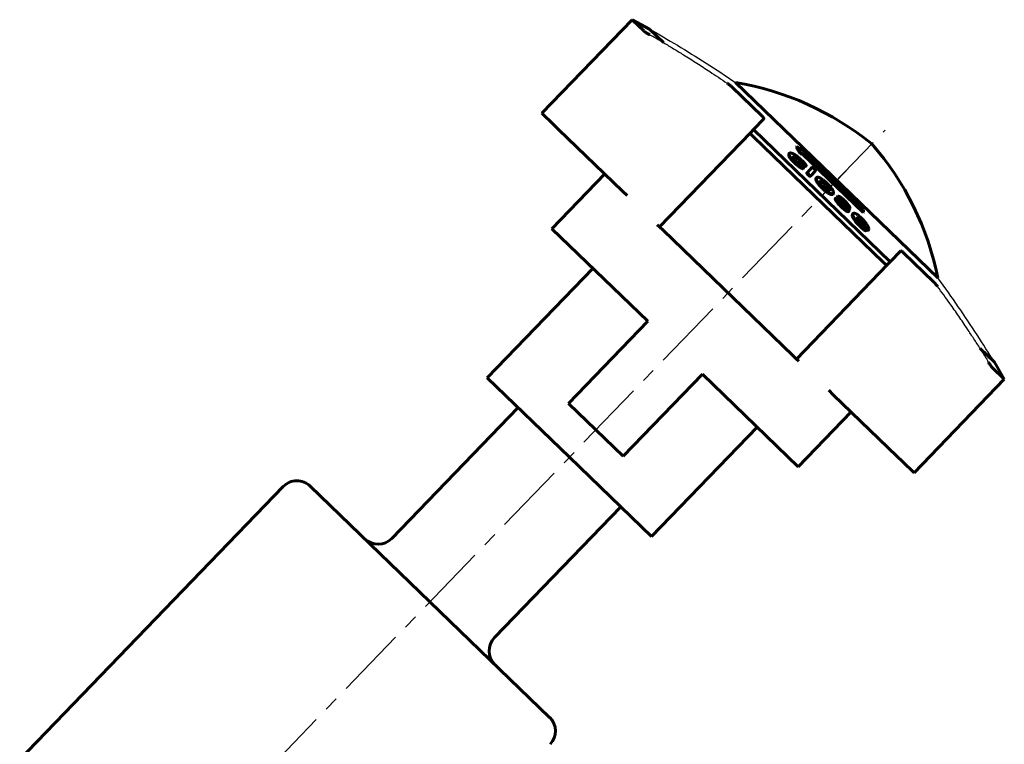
# Model space of a CAD drawing. Header units: millimetres. Extents: x -82 to 82, y -79 to 79.
# Tile 3 of 3: x -22 to 82, y 3 to 79. Entities that reach past the tile are written whole.
import ezdxf

# ---------------------------------------------------------------- set-up
doc = ezdxf.new("R2010")
doc.units = ezdxf.units.MM
for name, pattern in [('K5LT-1', [0]), ('K5LT_AXLED', [12, 7.5, -1.5, 1.5, -1.5]), ('K5LT_BASIC', [0])]:
    doc.linetypes.add(name, pattern=pattern)
doc.layers.add('Системный слой (1)', color=7, linetype='Continuous', true_color=0x6c6c6c)

# ---------------------------------------------------------------- blocks, each defined once
blk = doc.blocks.new('U3')
at = {"layer": 'Системный слой (1)', "color": 150, "linetype": 'K5LT_BASIC', "lineweight": 60, "true_color": 0x0080ff}
for p, q in [((35.77, 32.74), (27.14, 41.07)), ((44.4, 24.4), (35.77, 32.74))]:
    blk.add_line(p, q, dxfattribs=at)
blk = doc.blocks.new('U4')
at = {"layer": 'Системный слой (1)', "color": 150, "linetype": 'K5LT_BASIC', "lineweight": 60, "true_color": 0x0080ff}
for p, q in [((66.24, 57.82), (66.15, 57.87)), ((66.34, 57.74), (66.24, 57.82)), ((66.44, 57.63), (66.34, 57.74))]:
    blk.add_line(p, q, dxfattribs=at)
blk = doc.blocks.new('U5')
at = {"layer": 'Системный слой (1)', "color": 150, "linetype": 'K5LT_BASIC', "lineweight": 60, "true_color": 0x0080ff}
for p, q in [((65.99, 57.74), (66.24, 57.48)), ((66.24, 57.48), (66.49, 57.22)), ((66.49, 57.22), (66.73, 56.95))]:
    blk.add_line(p, q, dxfattribs=at)
blk = doc.blocks.new('U6')
at = {"layer": 'Системный слой (1)', "color": 150, "linetype": 'K5LT_BASIC', "lineweight": 60, "true_color": 0x0080ff}
for p, q in [((66.63, 57.43), (66.52, 57.55)), ((66.72, 57.31), (66.63, 57.43)), ((66.78, 57.21), (66.72, 57.31))]:
    blk.add_line(p, q, dxfattribs=at)
blk = doc.blocks.new('U7')
at = {"layer": 'Системный слой (1)', "color": 150, "linetype": 'K5LT_BASIC', "lineweight": 60, "true_color": 0x0080ff}
for p, q in [((63.01, 61.04), (62.88, 61.22)), ((63.08, 60.9), (63.01, 61.04)), ((63.09, 60.8), (63.08, 60.9))]:
    blk.add_line(p, q, dxfattribs=at)
blk = doc.blocks.new('U8')
at = {"layer": 'Системный слой (1)', "color": 150, "linetype": 'K5LT_BASIC', "lineweight": 60, "true_color": 0x0080ff}
for p, q in [((66.98, 56.69), (67.07, 56.61)), ((67.07, 56.61), (67.14, 56.57)), ((67.14, 56.57), (67.17, 56.57))]:
    blk.add_line(p, q, dxfattribs=at)
blk = doc.blocks.new('U9')
at = {"layer": 'Системный слой (1)', "color": 150, "linetype": 'K5LT_BASIC', "lineweight": 60, "true_color": 0x0080ff}
for p, q in [((64.42, 59.69), (64.48, 59.64)), ((64.48, 59.64), (64.54, 59.59)), ((64.54, 59.59), (64.61, 59.52))]:
    blk.add_line(p, q, dxfattribs=at)
blk = doc.blocks.new('U10')
at = {"layer": 'Системный слой (1)', "color": 150, "linetype": 'K5LT_BASIC', "lineweight": 60, "true_color": 0x0080ff}
for p, q in [((62.15, 61.72), (62.16, 61.72)), ((62.16, 61.72), (62.17, 61.72)), ((62.17, 61.72), (62.19, 61.72))]:
    blk.add_line(p, q, dxfattribs=at)
blk = doc.blocks.new('U11')
at = {"layer": 'Системный слой (1)', "color": 150, "linetype": 'K5LT_BASIC', "lineweight": 60, "true_color": 0x0080ff}
for p, q in [((59.29, 64.28), (59.41, 64.28)), ((59.41, 64.28), (59.59, 64.2)), ((59.59, 64.2), (59.86, 64.01))]:
    blk.add_line(p, q, dxfattribs=at)
blk = doc.blocks.new('U12')
at = {"layer": 'Системный слой (1)', "color": 150, "linetype": 'K5LT_BASIC', "lineweight": 60, "true_color": 0x0080ff}
for p, q in [((64.34, 59.45), (64.47, 59.31)), ((64.47, 59.31), (64.6, 59.16)), ((64.6, 59.16), (64.71, 59.02))]:
    blk.add_line(p, q, dxfattribs=at)

msp = doc.modelspace()

# ---------------------------------------------------------------- linework, layer by layer
at = {"layer": 'Системный слой (1)', "color": 150, "linetype": 'K5LT_BASIC', "lineweight": 60, "true_color": 0x0080ff}
for p, q in [((32.88, 68.9), (42.37, 78.72)), ((42.37, 78.72), (43.59, 77.54)), ((44.19, 77.74), (42.37, 78.72)), ((44.19, 77.74), (45.68, 76.31)), ((52.87, 71.65), (56.03, 68.6)), ((53.25, 72.12), (74.52, 51.58)), ((32.88, 68.9), (34.1, 67.71)), ((34.1, 67.71), (34.64, 67.19)), ((55.13, 67.18), (56.22, 68.31)), ((34.64, 67.19), (41.37, 60.69)), ((54.84, 66.88), (45.25, 56.95)), ((55.13, 67.18), (54.84, 66.88)), ((55.12, 66.41), (68.75, 53.24)), ((55.13, 67.18), (69.51, 53.28)), ((59.62, 65.34), (59.68, 65.4)), ((58.86, 64.63), (58.92, 64.69)), ((59.29, 64.29), (59.34, 64.34)), ((60.05, 64.62), (60.11, 64.68)), ((60.28, 64.6), (60.34, 64.66)), ((60.28, 64.6), (66.65, 58.46)), ((60.34, 64.66), (66.7, 58.51)), ((66.67, 58.76), (60.6, 64.63)), ((60.68, 64.55), (60.77, 64.54)), ((60.77, 64.54), (60.83, 64.6)), ((59.12, 64.01), (59.17, 64.06)), ((59.52, 63.61), (59.62, 63.51)), ((59.57, 63.67), (59.68, 63.57)), ((59.7, 63.72), (59.59, 63.81)), ((59.86, 64.01), (59.93, 63.95)), ((59.92, 64.07), (59.98, 64.01)), ((60.1, 64.05), (59.98, 64.16)), ((60.05, 63.19), (60.11, 63.25)), ((60.11, 63.77), (60.17, 63.83)), ((60.27, 63.32), (60.23, 63.35)), ((60.37, 63.44), (60.43, 63.5)), ((60.61, 63.31), (60.66, 63.37)), ((60.66, 63.37), (60.67, 63.37)), ((61.27, 63.18), (60.79, 62.68)), ((33.94, 56.75), (39.5, 62.51)), ((60.34, 63.06), (60.4, 63.12)), ((60.73, 62.62), (60.79, 62.68)), ((60.88, 62.39), (60.94, 62.45)), ((61.11, 62.26), (61.16, 62.32)), ((61.16, 62.32), (61.66, 62.83)), ((61.72, 62.08), (61.77, 62.14)), ((61.73, 61.78), (61.79, 61.84)), ((62.19, 61.72), (62.24, 61.78)), ((62.46, 61.19), (62.56, 61.09)), ((62.88, 61.22), (62.94, 61.28)), ((41.37, 60.69), (41.85, 60.24)), ((62.93, 60.53), (62.99, 60.59)), ((63.46, 60.36), (63.52, 60.42)), ((63.52, 60.42), (63.52, 60.45)), ((63.52, 60.42), (63.53, 60.44)), ((63.94, 60.1), (64, 60.16)), ((64.02, 60.19), (64, 60.16)), ((63.7, 59.91), (63.76, 59.97)), ((63.76, 59.75), (63.82, 59.81)), ((64, 59.81), (63.95, 59.86)), ((64.34, 59.45), (64.39, 59.51)), ((64.39, 59.79), (64.39, 59.8)), ((64.79, 59.01), (64.78, 59)), ((64.81, 59.3), (64.87, 59.36)), ((65.09, 59.05), (65.12, 59.02)), ((64.69, 58.74), (64.75, 58.8)), ((65.03, 58.99), (65.06, 58.96)), ((65.11, 58.55), (65.17, 58.61)), ((65.23, 58.84), (65.29, 58.9)), ((65.29, 58.9), (65.3, 58.91)), ((65.52, 58.1), (65.58, 58.16)), ((65.54, 58.3), (65.6, 58.35)), ((66.07, 57.99), (66.05, 57.99)), ((66.05, 57.98), (66.07, 57.99)), ((66.65, 58.46), (66.7, 58.51)), ((45.01, 57.18), (45.25, 56.95)), ((45.25, 56.95), (45.63, 56.59)), ((65.96, 57.89), (65.96, 57.9)), ((66.52, 57.55), (66.44, 57.63)), ((66.58, 57.61), (66.5, 57.69)), ((66.72, 57.63), (66.66, 57.69)), ((66.88, 57.09), (66.9, 57.09)), ((44.01, 47.03), (33.94, 56.75)), ((45.63, 56.59), (59.26, 43.42)), ((66.66, 56.7), (66.72, 56.76)), ((66.84, 56.86), (66.88, 56.91)), ((66.9, 56.8), (66.85, 56.85)), ((66.95, 56.54), (67.01, 56.6)), ((67.01, 56.6), (67.01, 56.61)), ((67.17, 56.57), (67.23, 56.63)), ((67.23, 56.63), (67.26, 56.71)), ((69.51, 53.28), (70.61, 54.42)), ((70.9, 54.23), (74.07, 51.18)), ((59.64, 43.05), (69.23, 52.99)), ((69.51, 53.28), (69.23, 52.99)), ((38.25, 52.58), (27.14, 41.07)), ((44.01, 47.03), (35.67, 38.39)), ((78.97, 44.16), (80.46, 42.72)), ((59.26, 43.42), (59.64, 43.05)), ((59.64, 43.05), (59.88, 42.82)), ((80.46, 42.72), (81.5, 40.93)), ((49.76, 41.47), (41.43, 32.84)), ((59.83, 31.74), (49.76, 41.47)), ((80.27, 42.12), (81.5, 40.93)), ((72.01, 31.11), (81.5, 40.93)), ((63.04, 39.77), (63.51, 39.31)), ((41.43, 32.84), (35.67, 38.39)), ((63.51, 39.31), (70.24, 32.81)), ((17.1, 24.2), (30.38, 37.95)), ((59.83, 31.74), (65.39, 37.5)), ((55.52, 35.91), (44.4, 24.4)), ((70.24, 32.81), (70.78, 32.29)), ((70.78, 32.29), (72.01, 31.11)), ((5.69, 29.66), (-50, -28.01)), ((33.69, 5.39), (8.52, 29.71)), ((27.89, 13.78), (41.17, 27.53))]:
    msp.add_line(p, q, dxfattribs=at)
at = {"layer": 'Системный слой (1)', "color": 30, "linetype": 'K5LT_AXLED', "lineweight": 18, "true_color": 0xff8000}
for p, q in [((62.5, 60.42), (68.97, 67.11)), ((-37.73, -43.37), (64.86, 62.85))]:
    msp.add_line(p, q, dxfattribs=at)
at = {"layer": 'Системный слой (1)', "color": 150, "linetype": 'K5LT_BASIC', "lineweight": 60, "true_color": 0x0080ff}
for centre, radius, start, end in [((48.18, 41.75), 30.79, 50.9699, 80.5245), ((44.35, 45.46), 30.79, 11.4755, 41.0301), ((7.13, 28.27), 2, 46, 136), ((15.66, 25.59), 2, 226, 316), ((29.33, 12.39), 2, 136, 226), ((32.31, 3.96), 2, 316, 46)]:
    msp.add_arc(centre, radius, start, end, dxfattribs=at)
at = {"layer": 'Системный слой (1)', "color": 7, "linetype": 'K5LT-1'}
for points in [[(44.19, 77.74), (45.15, 77.2), (47.11, 76.06), (50.13, 74.18), (52.2, 72.83), (53.25, 72.12)], [(80.46, 42.72), (79.88, 43.66), (78.67, 45.58), (76.69, 48.54), (75.27, 50.56), (74.52, 51.58)]]:
    msp.add_open_spline(points, degree=3, dxfattribs=at)
at = {"layer": 'Системный слой (1)', "color": 150, "linetype": 'K5LT_BASIC', "lineweight": 60, "true_color": 0x0080ff}
for points, knots in [([(43.59, 77.54), (43.6, 77.53), (43.62, 77.51), (43.67, 77.47), (43.75, 77.42), (43.86, 77.35), (44.01, 77.25), (44.15, 77.17), (44.23, 77.12)], [0, 0, 0, 0, 1.04513, 1.646992, 3.439267, 4.742011, 6.31618, 9, 9, 9, 9]), ([(52.87, 71.65), (52.85, 71.67), (52.81, 71.71), (52.72, 71.78), (52.57, 71.9), (52.44, 71.99), (52.35, 72.05)], [0, 0, 0, 0, 1.17188, 2.543957, 4.107585, 7, 7, 7, 7]), ([(56.22, 68.31), (56.23, 68.32), (56.23, 68.33), (56.22, 68.37), (56.2, 68.4), (56.18, 68.44), (56.13, 68.5), (56.07, 68.56), (56.03, 68.6)], [0, 0, 0, 0, 1.512431, 3.285106, 4.275612, 5.303594, 6.316946, 9, 9, 9, 9]), ([(54.84, 66.88), (54.83, 66.87), (54.82, 66.84), (54.83, 66.78), (54.86, 66.72), (54.9, 66.66), (54.95, 66.59), (55.02, 66.51), (55.08, 66.45), (55.12, 66.41)], [0, 0, 0, 0, 1.971631, 3.511862, 4.916906, 5.76719, 7.207772, 8.344342, 10, 10, 10, 10]), ([(59.12, 64.01), (59.08, 64.05), (59.02, 64.12), (58.95, 64.22), (58.9, 64.29), (58.87, 64.36), (58.83, 64.45), (58.82, 64.53), (58.83, 64.6), (58.85, 64.62), (58.86, 64.63)], [0, 0, 0, 0, 1.278906, 2.505434, 3.446654, 4.311122, 5.390944, 7.816788, 9.733363, 11, 11, 11, 11]), ([(59.17, 64.06), (59.14, 64.11), (59.07, 64.18), (59, 64.28), (58.96, 64.35), (58.92, 64.42), (58.89, 64.5), (58.87, 64.58), (58.89, 64.65), (58.91, 64.68), (58.92, 64.69)], [0, 0, 0, 0, 1.365185, 2.591476, 3.418249, 4.267776, 5.447713, 7.527254, 9.299922, 11, 11, 11, 11]), ([(58.92, 64.69), (58.93, 64.7), (58.96, 64.72), (59.02, 64.72), (59.08, 64.71), (59.14, 64.7), (59.21, 64.67), (59.32, 64.62), (59.43, 64.56), (59.52, 64.5), (59.56, 64.48)], [0, 0, 0, 0, 1.951325, 3.429982, 4.422916, 5.403516, 6.821717, 7.862523, 9.813867, 11, 11, 11, 11]), ([(59.59, 63.81), (59.54, 63.86), (59.47, 63.94), (59.39, 64.04), (59.34, 64.11), (59.31, 64.17), (59.29, 64.22), (59.28, 64.28), (59.3, 64.31), (59.31, 64.33)], [0, 0, 0, 0, 1.832458, 3.152181, 4.236502, 5.222019, 6.239637, 7.602462, 10, 10, 10, 10]), ([(59.34, 64.34), (59.36, 64.34), (59.4, 64.34), (59.45, 64.34), (59.49, 64.33), (59.54, 64.31), (59.58, 64.3), (59.63, 64.27), (59.66, 64.26), (59.7, 64.23), (59.75, 64.2), (59.82, 64.15), (59.88, 64.1), (59.92, 64.07)], [0, 0, 0, 0, 3.151689, 4.392451, 5.899906, 6.679401, 8.318413, 9.03934, 9.647055, 10.429095, 11.085531, 12.149008, 14, 14, 14, 14]), ([(59.98, 64.16), (59.94, 64.2), (59.86, 64.26), (59.74, 64.36), (59.64, 64.42), (59.58, 64.47), (59.56, 64.48)], [0, 0, 0, 0, 2.315494, 3.66705, 5.824849, 7, 7, 7, 7]), ([(59.52, 63.61), (59.49, 63.63), (59.44, 63.68), (59.37, 63.75), (59.28, 63.84), (59.19, 63.93), (59.13, 63.99), (59.12, 64.01)], [0, 0, 0, 0, 1.275748, 2.7395, 4.403198, 6.812953, 8, 8, 8, 8]), ([(59.57, 63.67), (59.55, 63.69), (59.5, 63.73), (59.42, 63.81), (59.33, 63.9), (59.25, 63.99), (59.19, 64.05), (59.17, 64.06)], [0, 0, 0, 0, 1.275425, 2.738981, 4.402689, 6.812751, 8, 8, 8, 8]), ([(59.62, 63.51), (59.66, 63.48), (59.74, 63.42), (59.84, 63.34), (59.95, 63.27), (60.02, 63.22), (60.05, 63.19)], [0, 0, 0, 0, 1.847414, 3.579933, 5.018291, 7, 7, 7, 7]), ([(59.68, 63.57), (59.72, 63.54), (59.8, 63.48), (59.9, 63.4), (60.01, 63.32), (60.07, 63.28), (60.11, 63.25)], [0, 0, 0, 0, 1.847514, 3.580094, 5.018428, 7, 7, 7, 7]), ([(60.11, 63.44), (60.07, 63.46), (60.03, 63.48), (59.97, 63.52), (59.93, 63.54), (59.87, 63.58), (59.8, 63.63), (59.74, 63.68), (59.7, 63.71), (59.7, 63.72)], [0, 0, 0, 0, 2.889764, 3.817197, 4.419876, 6.005344, 7.696471, 9.552204, 10, 10, 10, 10]), ([(60.11, 63.77), (60.09, 63.79), (60.07, 63.82), (60.03, 63.86), (59.99, 63.89), (59.96, 63.92), (59.93, 63.94), (59.93, 63.95)], [0, 0, 0, 0, 2.266148, 3.854738, 5.284488, 7.015718, 8, 8, 8, 8]), ([(60.17, 63.83), (60.15, 63.85), (60.12, 63.88), (60.08, 63.92), (60.05, 63.95), (60.01, 63.98), (59.99, 64), (59.98, 64.01)], [0, 0, 0, 0, 2.262844, 3.850205, 5.279557, 7.012736, 8, 8, 8, 8]), ([(60.05, 63.19), (60.1, 63.17), (60.16, 63.14), (60.22, 63.1), (60.26, 63.08), (60.28, 63.07), (60.31, 63.06), (60.33, 63.06), (60.34, 63.06), (60.34, 63.06)], [0, 0, 0, 0, 3.652993, 5.030204, 5.938508, 7.242165, 7.940912, 9.154712, 10, 10, 10, 10]), ([(60.1, 64.05), (60.16, 64), (60.25, 63.92), (60.37, 63.79), (60.44, 63.71), (60.47, 63.67)], [0, 0, 0, 0, 2.410203, 3.869394, 6, 6, 6, 6]), ([(60.37, 63.44), (60.37, 63.45), (60.35, 63.47), (60.33, 63.49), (60.31, 63.51), (60.29, 63.54), (60.26, 63.58), (60.22, 63.63), (60.17, 63.7), (60.13, 63.74), (60.11, 63.77)], [0, 0, 0, 0, 0.757376, 1.585233, 1.988243, 2.915523, 4.02627, 5.864055, 8.01855, 11, 11, 11, 11]), ([(60.11, 63.44), (60.12, 63.43), (60.14, 63.42), (60.17, 63.4), (60.2, 63.38), (60.22, 63.36), (60.23, 63.35)], [0, 0, 0, 0, 2.203191, 4.259344, 5.117169, 7, 7, 7, 7]), ([(60.4, 63.12), (60.4, 63.12), (60.39, 63.12), (60.37, 63.12), (60.35, 63.13), (60.32, 63.14), (60.27, 63.16), (60.2, 63.2), (60.14, 63.24), (60.11, 63.25)], [0, 0, 0, 0, 1.08489, 2.025697, 2.658105, 3.441075, 4.86018, 7.619178, 10, 10, 10, 10]), ([(60.43, 63.5), (60.42, 63.51), (60.4, 63.53), (60.39, 63.55), (60.37, 63.57), (60.34, 63.6), (60.31, 63.64), (60.27, 63.69), (60.22, 63.75), (60.19, 63.8), (60.17, 63.83)], [0, 0, 0, 0, 0.757314, 1.585139, 1.988139, 2.915403, 4.026143, 5.86394, 8.018476, 11, 11, 11, 11]), ([(60.4, 63.12), (60.4, 63.13), (60.4, 63.15), (60.39, 63.17), (60.38, 63.19), (60.37, 63.21), (60.36, 63.22), (60.34, 63.25), (60.31, 63.28), (60.29, 63.3), (60.27, 63.32)], [0, 0, 0, 0, 2.807559, 4.448649, 5.136377, 6.071019, 7.031977, 7.878488, 9.002345, 11, 11, 11, 11]), ([(60.37, 63.44), (60.4, 63.42), (60.44, 63.39), (60.48, 63.36), (60.5, 63.35), (60.52, 63.33), (60.54, 63.32), (60.56, 63.31), (60.57, 63.31), (60.58, 63.3), (60.6, 63.3), (60.6, 63.31), (60.61, 63.31)], [0, 0, 0, 0, 3.206139, 4.609734, 5.337452, 6.336744, 7.380511, 8.364048, 9.253869, 10.122241, 11.033506, 13, 13, 13, 13]), ([(60.43, 63.5), (60.46, 63.48), (60.49, 63.45), (60.53, 63.42), (60.56, 63.4), (60.58, 63.39), (60.6, 63.38), (60.61, 63.37), (60.63, 63.37), (60.64, 63.36), (60.65, 63.36), (60.66, 63.36), (60.66, 63.37)], [0, 0, 0, 0, 3.206252, 4.60989, 5.337627, 6.336943, 7.380734, 8.364294, 9.254134, 10.122507, 11.033733, 13, 13, 13, 13]), ([(60.67, 63.37), (60.67, 63.38), (60.67, 63.39), (60.67, 63.4), (60.66, 63.41), (60.65, 63.43), (60.64, 63.44), (60.63, 63.47), (60.61, 63.5), (60.57, 63.55), (60.52, 63.61), (60.48, 63.66), (60.47, 63.67)], [0, 0, 0, 0, 1.279413, 2.149807, 2.566423, 3.211206, 4.039235, 5.049889, 6.162943, 7.838173, 11.524354, 13, 13, 13, 13]), ([(61.5, 63.06), (61.47, 63.08), (61.43, 63.11), (61.4, 63.14), (61.38, 63.15), (61.36, 63.16), (61.33, 63.18), (61.3, 63.18), (61.28, 63.19), (61.27, 63.18), (61.27, 63.18)], [0, 0, 0, 0, 2.676973, 3.271783, 3.864263, 4.751359, 5.81203, 6.966402, 9.004441, 11, 11, 11, 11]), ([(60.73, 62.62), (60.72, 62.61), (60.72, 62.61), (60.72, 62.59), (60.73, 62.57), (60.74, 62.55), (60.76, 62.53), (60.78, 62.5), (60.8, 62.48), (60.83, 62.44), (60.86, 62.41), (60.88, 62.39)], [0, 0, 0, 0, 1.603168, 3.139201, 4.05746, 5.095936, 6.187917, 7.36597, 8.463029, 9.419901, 12, 12, 12, 12]), ([(60.79, 62.68), (60.78, 62.67), (60.78, 62.67), (60.78, 62.65), (60.79, 62.63), (60.8, 62.61), (60.81, 62.59), (60.83, 62.56), (60.86, 62.54), (60.89, 62.5), (60.92, 62.47), (60.94, 62.45)], [0, 0, 0, 0, 1.603193, 3.139253, 4.057532, 5.09604, 6.18807, 7.3662, 8.463308, 9.420194, 12, 12, 12, 12]), ([(60.88, 62.39), (60.9, 62.38), (60.91, 62.36), (60.94, 62.34), (60.96, 62.32), (60.98, 62.31), (61.01, 62.29), (61.04, 62.28), (61.07, 62.26), (61.1, 62.26), (61.11, 62.26)], [0, 0, 0, 0, 1.354436, 2.023805, 2.830157, 3.774032, 4.850064, 5.994206, 8.36575, 11, 11, 11, 11]), ([(60.94, 62.45), (60.95, 62.44), (60.97, 62.42), (61, 62.4), (61.02, 62.38), (61.04, 62.37), (61.06, 62.35), (61.1, 62.34), (61.13, 62.32), (61.15, 62.32), (61.16, 62.32)], [0, 0, 0, 0, 1.354507, 2.02391, 2.830303, 3.774227, 4.85031, 5.9945, 8.366067, 11, 11, 11, 11]), ([(61.66, 62.83), (61.66, 62.84), (61.66, 62.85), (61.66, 62.86), (61.65, 62.88), (61.64, 62.9), (61.63, 62.92), (61.61, 62.94), (61.56, 62.99), (61.53, 63.03), (61.5, 63.06)], [0, 0, 0, 0, 2.076224, 3.027491, 3.834833, 4.760483, 5.741811, 6.73699, 7.688889, 11, 11, 11, 11]), ([(61.77, 62.14), (61.75, 62.12), (61.73, 62.07), (61.74, 61.96), (61.76, 61.9), (61.79, 61.84)], [0, 0, 0, 0, 2.896751, 3.919094, 6, 6, 6, 6]), ([(62.45, 61.88), (62.39, 61.92), (62.29, 61.99), (62.17, 62.06), (62.07, 62.11), (61.99, 62.15), (61.91, 62.17), (61.84, 62.18), (61.8, 62.16), (61.78, 62.14), (61.77, 62.14)], [0, 0, 0, 0, 1.76745, 3.293763, 4.458253, 5.738954, 6.803183, 8.307584, 10.541757, 11, 11, 11, 11]), ([(61.73, 61.78), (61.71, 61.82), (61.69, 61.88), (61.67, 61.96), (61.68, 62.03), (61.7, 62.07), (61.72, 62.08)], [0, 0, 0, 0, 1.522508, 2.979707, 4.862734, 7, 7, 7, 7]), ([(61.73, 61.78), (61.76, 61.73), (61.8, 61.65), (61.89, 61.53), (61.96, 61.43), (62.06, 61.31), (62.15, 61.21), (62.25, 61.1), (62.32, 61.03), (62.36, 60.99)], [0, 0, 0, 0, 2.67652, 3.411497, 4.893084, 6.307548, 7.638792, 8.601226, 10, 10, 10, 10]), ([(61.79, 61.84), (61.82, 61.79), (61.86, 61.71), (61.95, 61.59), (62.02, 61.49), (62.11, 61.37), (62.21, 61.27), (62.31, 61.16), (62.38, 61.09), (62.42, 61.05)], [0, 0, 0, 0, 2.676577, 3.411568, 4.893184, 6.307669, 7.638904, 8.601303, 10, 10, 10, 10]), ([(62.17, 61.76), (62.16, 61.75), (62.14, 61.72), (62.14, 61.67), (62.15, 61.62), (62.17, 61.57), (62.21, 61.51), (62.25, 61.43), (62.34, 61.32), (62.41, 61.24), (62.46, 61.19)], [0, 0, 0, 0, 2.407782, 3.698595, 4.506461, 5.882299, 6.706089, 7.864221, 9.242651, 11, 11, 11, 11]), ([(62.17, 61.76), (62.18, 61.77), (62.19, 61.78), (62.2, 61.78), (62.22, 61.78), (62.24, 61.78), (62.24, 61.78)], [0, 0, 0, 0, 2.451961, 3.930682, 5.288341, 7, 7, 7, 7]), ([(62.7, 61.4), (62.68, 61.43), (62.64, 61.46), (62.57, 61.52), (62.52, 61.56), (62.48, 61.59), (62.44, 61.62), (62.4, 61.64), (62.35, 61.67), (62.3, 61.69), (62.24, 61.71), (62.21, 61.72), (62.19, 61.72)], [0, 0, 0, 0, 1.578221, 2.244509, 3.888394, 4.572265, 5.274781, 6.256097, 7.489253, 8.753582, 10.745434, 13, 13, 13, 13]), ([(62.76, 61.46), (62.73, 61.49), (62.7, 61.52), (62.63, 61.58), (62.58, 61.62), (62.53, 61.65), (62.5, 61.67), (62.46, 61.7), (62.41, 61.72), (62.36, 61.75), (62.3, 61.77), (62.26, 61.78), (62.24, 61.78)], [0, 0, 0, 0, 1.578286, 2.244602, 3.888553, 4.572452, 5.274998, 6.256356, 7.489558, 8.753918, 10.745746, 13, 13, 13, 13]), ([(62.45, 61.88), (62.5, 61.84), (62.57, 61.78), (62.71, 61.67), (62.79, 61.59), (62.85, 61.54)], [0, 0, 0, 0, 2.427183, 3.339074, 6, 6, 6, 6]), ([(62.56, 61.09), (62.59, 61.07), (62.62, 61.04), (62.66, 61), (62.69, 60.98), (62.72, 60.96), (62.76, 60.93), (62.79, 60.91), (62.83, 60.89), (62.89, 60.86), (62.95, 60.83), (63.01, 60.81), (63.04, 60.8), (63.05, 60.8)], [0, 0, 0, 0, 1.561243, 2.269157, 2.908373, 3.652346, 4.476474, 5.379602, 6.38173, 7.409939, 10.137226, 12.185697, 14, 14, 14, 14]), ([(62.7, 61.4), (62.72, 61.39), (62.75, 61.36), (62.79, 61.31), (62.84, 61.27), (62.86, 61.24), (62.88, 61.22)], [0, 0, 0, 0, 1.911397, 3.359159, 4.845074, 7, 7, 7, 7]), ([(62.76, 61.46), (62.78, 61.45), (62.81, 61.42), (62.85, 61.37), (62.89, 61.33), (62.92, 61.3), (62.94, 61.28)], [0, 0, 0, 0, 1.911025, 3.358754, 4.844764, 7, 7, 7, 7]), ([(63.55, 60.52), (63.55, 60.57), (63.53, 60.64), (63.49, 60.74), (63.46, 60.81), (63.42, 60.87), (63.38, 60.93), (63.33, 61.01), (63.26, 61.1), (63.15, 61.23), (63.01, 61.38), (62.91, 61.48), (62.85, 61.54)], [0, 0, 0, 0, 2.774342, 4.330919, 4.974286, 5.437156, 6.798243, 7.363266, 8.367729, 9.86663, 11.316507, 13, 13, 13, 13]), ([(63.12, 60.81), (63.14, 60.82), (63.15, 60.85), (63.15, 60.92), (63.13, 60.97), (63.1, 61.04), (63.04, 61.13), (62.99, 61.21), (62.95, 61.26), (62.94, 61.28)], [0, 0, 0, 0, 2.983253, 3.876554, 5.162552, 6.639563, 8.052048, 9.4294, 10, 10, 10, 10]), ([(62.36, 60.99), (62.4, 60.96), (62.45, 60.91), (62.54, 60.83), (62.63, 60.76), (62.74, 60.67), (62.84, 60.59), (62.91, 60.54), (62.93, 60.53)], [0, 0, 0, 0, 1.698099, 2.524342, 3.944106, 5.699746, 7.569831, 9, 9, 9, 9]), ([(62.42, 61.05), (62.46, 61.02), (62.51, 60.97), (62.6, 60.89), (62.68, 60.81), (62.79, 60.73), (62.9, 60.65), (62.96, 60.6), (62.99, 60.59)], [0, 0, 0, 0, 1.698166, 2.52444, 3.944254, 5.699912, 7.569936, 9, 9, 9, 9]), ([(62.93, 60.53), (62.99, 60.49), (63.08, 60.44), (63.21, 60.38), (63.31, 60.35), (63.39, 60.34), (63.43, 60.34), (63.45, 60.36), (63.46, 60.36)], [0, 0, 0, 0, 2.040523, 3.515381, 5.302382, 6.818534, 8.010335, 9, 9, 9, 9]), ([(62.99, 60.59), (63.05, 60.55), (63.14, 60.5), (63.27, 60.44), (63.37, 60.41), (63.44, 60.4), (63.49, 60.4), (63.51, 60.42), (63.52, 60.42)], [0, 0, 0, 0, 2.040612, 3.515526, 5.302578, 6.81871, 8.010429, 9, 9, 9, 9]), ([(63.12, 60.81), (63.12, 60.81), (63.12, 60.81), (63.11, 60.81), (63.11, 60.81), (63.1, 60.81), (63.09, 60.8), (63.08, 60.8), (63.06, 60.8), (63.05, 60.8)], [0, 0, 0, 0, 0.640301, 1.057235, 1.682193, 2.632975, 3.975279, 5.685984, 10, 10, 10, 10]), ([(63.53, 60.44), (63.53, 60.44), (63.53, 60.44), (63.53, 60.44), (63.52, 60.44), (63.52, 60.44), (63.52, 60.45)], [0, 0, 0, 0, 1.850887, 3.229227, 4.533203, 7, 7, 7, 7]), ([(63.55, 60.52), (63.55, 60.51), (63.55, 60.49), (63.54, 60.47), (63.54, 60.46), (63.54, 60.45), (63.53, 60.44), (63.53, 60.44), (63.53, 60.44), (63.53, 60.44)], [0, 0, 0, 0, 4.243869, 5.977156, 7.383863, 8.398425, 9.050489, 9.645003, 10, 10, 10, 10]), ([(63.94, 60.1), (63.93, 60.09), (63.93, 60.07), (63.93, 60.04), (63.95, 59.99), (63.98, 59.93), (64.03, 59.86), (64.07, 59.79), (64.12, 59.72), (64.21, 59.61), (64.28, 59.52), (64.34, 59.45)], [0, 0, 0, 0, 1.533077, 2.521452, 3.36341, 4.915595, 5.982791, 7.013365, 8.174178, 9.287591, 12, 12, 12, 12]), ([(64.39, 59.51), (64.34, 59.58), (64.24, 59.69), (64.15, 59.82), (64.09, 59.91), (64.04, 59.98), (64, 60.06), (63.99, 60.11), (63.99, 60.14), (63.99, 60.15), (64, 60.16)], [0, 0, 0, 0, 2.768547, 4.38148, 5.083826, 6.578003, 7.955105, 9.267648, 9.920213, 11, 11, 11, 11]), ([(64.31, 60.04), (64.28, 60.07), (64.22, 60.1), (64.16, 60.14), (64.11, 60.16), (64.07, 60.18), (64.04, 60.19), (64.02, 60.19)], [0, 0, 0, 0, 2.014109, 3.389262, 4.816745, 5.703306, 8, 8, 8, 8]), ([(63.7, 59.91), (63.7, 59.91), (63.7, 59.9), (63.7, 59.89), (63.71, 59.86), (63.72, 59.83), (63.74, 59.79), (63.76, 59.76), (63.76, 59.75)], [0, 0, 0, 0, 1.020158, 2.204777, 3.219365, 4.63884, 7.193037, 9, 9, 9, 9]), ([(63.82, 59.81), (63.81, 59.83), (63.79, 59.86), (63.77, 59.9), (63.77, 59.92), (63.76, 59.93), (63.76, 59.95), (63.75, 59.96), (63.76, 59.97), (63.76, 59.97)], [0, 0, 0, 0, 3.295933, 4.96946, 6.147792, 6.986564, 7.737555, 9.011645, 10, 10, 10, 10]), ([(63.95, 59.86), (63.94, 59.87), (63.93, 59.88), (63.91, 59.9), (63.89, 59.91), (63.87, 59.93), (63.85, 59.94), (63.83, 59.95), (63.8, 59.96), (63.78, 59.97), (63.76, 59.97), (63.76, 59.97)], [0, 0, 0, 0, 1.279427, 1.918163, 2.694121, 3.612835, 4.679211, 5.780524, 8.262555, 10.355805, 12, 12, 12, 12]), ([(63.76, 59.75), (63.79, 59.7), (63.84, 59.63), (63.91, 59.53), (63.97, 59.46), (64.02, 59.39), (64.09, 59.31), (64.17, 59.23), (64.22, 59.17), (64.24, 59.15)], [0, 0, 0, 0, 2.579901, 3.830503, 5.099466, 6.01116, 7.261138, 9.018552, 10, 10, 10, 10]), ([(63.82, 59.81), (63.85, 59.76), (63.9, 59.69), (63.97, 59.59), (64.02, 59.52), (64.08, 59.45), (64.15, 59.37), (64.23, 59.28), (64.28, 59.23), (64.3, 59.21)], [0, 0, 0, 0, 2.579965, 3.830598, 5.099588, 6.011296, 7.26128, 9.018628, 10, 10, 10, 10]), ([(64, 59.81), (64.01, 59.8), (64.03, 59.78), (64.05, 59.76), (64.06, 59.73), (64.09, 59.7), (64.11, 59.66), (64.13, 59.62), (64.15, 59.59), (64.15, 59.57)], [0, 0, 0, 0, 1.135199, 1.80725, 2.616152, 4.140406, 5.684089, 7.683397, 10, 10, 10, 10]), ([(64.15, 59.57), (64.17, 59.55), (64.19, 59.52), (64.23, 59.47), (64.27, 59.43), (64.33, 59.36), (64.38, 59.3), (64.41, 59.26)], [0, 0, 0, 0, 1.69106, 2.726799, 3.856104, 5.078154, 8, 8, 8, 8]), ([(64.24, 59.15), (64.27, 59.12), (64.33, 59.06), (64.43, 58.97), (64.55, 58.86), (64.64, 58.78), (64.69, 58.74)], [0, 0, 0, 0, 1.440881, 2.787061, 4.528098, 7, 7, 7, 7]), ([(64.75, 58.8), (64.72, 58.82), (64.68, 58.86), (64.62, 58.91), (64.53, 58.99), (64.42, 59.09), (64.33, 59.18), (64.3, 59.21)], [0, 0, 0, 0, 1.325028, 2.217197, 3.140331, 6.274412, 8, 8, 8, 8]), ([(64.31, 60.04), (64.34, 60.02), (64.38, 59.99), (64.48, 59.91), (64.53, 59.86), (64.58, 59.83)], [0, 0, 0, 0, 2.196183, 3.183631, 6, 6, 6, 6]), ([(64.62, 59.44), (64.59, 59.48), (64.54, 59.54), (64.48, 59.6), (64.45, 59.65), (64.43, 59.68), (64.41, 59.71), (64.4, 59.73), (64.39, 59.75), (64.38, 59.76), (64.38, 59.78), (64.38, 59.79), (64.39, 59.79)], [0, 0, 0, 0, 3.44868, 5.18955, 6.098946, 7.661308, 8.366706, 9.109184, 9.758001, 10.789586, 11.75334, 13, 13, 13, 13]), ([(64.39, 59.8), (64.4, 59.79), (64.41, 59.79), (64.43, 59.78), (64.45, 59.77), (64.48, 59.75), (64.51, 59.73), (64.55, 59.7), (64.6, 59.65), (64.64, 59.61), (64.66, 59.58)], [0, 0, 0, 0, 1.577886, 2.306577, 3.200479, 4.250882, 5.514559, 6.774665, 8.13034, 11, 11, 11, 11]), ([(64.39, 59.51), (64.44, 59.47), (64.49, 59.41), (64.57, 59.32), (64.62, 59.26), (64.67, 59.19), (64.72, 59.14), (64.75, 59.1), (64.77, 59.07), (64.78, 59.04), (64.79, 59.03), (64.79, 59.01), (64.79, 59.01), (64.79, 59.01)], [0, 0, 0, 0, 3.510923, 4.581493, 6.572167, 8.241755, 9.617831, 10.648924, 11.636492, 12.224949, 13.073212, 13.65635, 14, 14, 14, 14]), ([(64.78, 59), (64.77, 58.99), (64.77, 58.99), (64.76, 58.99), (64.75, 59), (64.73, 59), (64.71, 59.01), (64.69, 59.03), (64.66, 59.04), (64.63, 59.07), (64.59, 59.1), (64.54, 59.15), (64.48, 59.2), (64.43, 59.24), (64.41, 59.26)], [0, 0, 0, 0, 1.481949, 1.852292, 2.526633, 3.177216, 4.373405, 5.140171, 6.15594, 7.331892, 8.49897, 10.665906, 12.929853, 15, 15, 15, 15]), ([(64.58, 59.83), (64.6, 59.81), (64.64, 59.77), (64.7, 59.71), (64.74, 59.67), (64.75, 59.66)], [0, 0, 0, 0, 1.783875, 4.357633, 6, 6, 6, 6]), ([(64.81, 59.3), (64.77, 59.34), (64.73, 59.4), (64.66, 59.47), (64.63, 59.5), (64.61, 59.52)], [0, 0, 0, 0, 3.454572, 4.404142, 6, 6, 6, 6]), ([(65.14, 58.77), (65.14, 58.78), (65.12, 58.81), (65.09, 58.86), (65.05, 58.92), (65, 58.99), (64.93, 59.08), (64.8, 59.23), (64.69, 59.36), (64.62, 59.44)], [0, 0, 0, 0, 0.70292, 1.634687, 2.534448, 3.604559, 4.644476, 6.532524, 10, 10, 10, 10]), ([(64.87, 59.36), (64.83, 59.4), (64.78, 59.46), (64.71, 59.53), (64.68, 59.56), (64.66, 59.58)], [0, 0, 0, 0, 3.454433, 4.40406, 6, 6, 6, 6]), ([(65.3, 58.91), (65.3, 58.93), (65.29, 58.96), (65.26, 59.02), (65.23, 59.08), (65.18, 59.14), (65.15, 59.2), (65.11, 59.25), (65.06, 59.31), (64.99, 59.39), (64.88, 59.52), (64.8, 59.6), (64.75, 59.66)], [0, 0, 0, 0, 1.538879, 2.782795, 4.137798, 4.987446, 5.916698, 6.726271, 7.446071, 8.977033, 10.609672, 13, 13, 13, 13]), ([(65.03, 58.99), (65.03, 59), (65.02, 59.01), (65, 59.03), (64.98, 59.05), (64.97, 59.07), (64.94, 59.11), (64.9, 59.16), (64.86, 59.22), (64.83, 59.27), (64.81, 59.3)], [0, 0, 0, 0, 0.697856, 1.080997, 1.726499, 2.524395, 3.474298, 5.522414, 7.875303, 11, 11, 11, 11]), ([(65.09, 59.05), (65.08, 59.06), (65.06, 59.08), (65.03, 59.11), (65.01, 59.14), (64.99, 59.17), (64.97, 59.2), (64.94, 59.25), (64.9, 59.3), (64.88, 59.34), (64.87, 59.36)], [0, 0, 0, 0, 1.206307, 2.082011, 3.005537, 3.924829, 5.226439, 6.612064, 8.74408, 11, 11, 11, 11]), ([(65.12, 59.02), (65.13, 59.01), (65.14, 59), (65.15, 58.99), (65.17, 58.98), (65.19, 58.96), (65.21, 58.94), (65.23, 58.93), (65.26, 58.91), (65.28, 58.9), (65.29, 58.9)], [0, 0, 0, 0, 1.061876, 1.62939, 2.48384, 3.647827, 5.183703, 6.590257, 8.847942, 11, 11, 11, 11]), ([(64.69, 58.74), (64.76, 58.69), (64.83, 58.64), (64.93, 58.59), (64.98, 58.56), (65.02, 58.55), (65.05, 58.54), (65.07, 58.54), (65.09, 58.54), (65.11, 58.55), (65.11, 58.55)], [0, 0, 0, 0, 3.835358, 4.357601, 6.180613, 7.169649, 7.994867, 8.818689, 10.044078, 11, 11, 11, 11]), ([(64.75, 58.8), (64.82, 58.75), (64.89, 58.7), (64.99, 58.65), (65.03, 58.62), (65.08, 58.61), (65.1, 58.6), (65.13, 58.6), (65.15, 58.6), (65.16, 58.61), (65.17, 58.61)], [0, 0, 0, 0, 3.835553, 4.357816, 6.180868, 7.16991, 7.995118, 8.820032, 10.044187, 11, 11, 11, 11]), ([(65.06, 58.96), (65.07, 58.95), (65.08, 58.94), (65.09, 58.93), (65.11, 58.92), (65.13, 58.9), (65.15, 58.88), (65.18, 58.87), (65.2, 58.85), (65.22, 58.84), (65.23, 58.84)], [0, 0, 0, 0, 1.061834, 1.629326, 2.483741, 3.647678, 5.18348, 6.589991, 8.84773, 11, 11, 11, 11]), ([(65.14, 58.77), (65.15, 58.75), (65.17, 58.71), (65.18, 58.66), (65.18, 58.63), (65.17, 58.62), (65.17, 58.61)], [0, 0, 0, 0, 2.227364, 4.144758, 5.754029, 7, 7, 7, 7]), ([(65.52, 58.1), (65.52, 58.13), (65.52, 58.16), (65.52, 58.23), (65.53, 58.27), (65.54, 58.3)], [0, 0, 0, 0, 1.785231, 2.799574, 6, 6, 6, 6]), ([(65.52, 58.1), (65.54, 58.06), (65.57, 57.98), (65.62, 57.87), (65.68, 57.76), (65.75, 57.66), (65.83, 57.54), (65.9, 57.45), (65.99, 57.35), (66.05, 57.28), (66.09, 57.23)], [0, 0, 0, 0, 2.434666, 3.855497, 4.649139, 6.593749, 7.785252, 8.564048, 9.555911, 11, 11, 11, 11]), ([(65.58, 58.16), (65.58, 58.19), (65.58, 58.22), (65.58, 58.29), (65.59, 58.33), (65.6, 58.35)], [0, 0, 0, 0, 1.785168, 2.799487, 6, 6, 6, 6]), ([(66.15, 57.29), (66.12, 57.33), (66.04, 57.41), (65.95, 57.52), (65.88, 57.62), (65.82, 57.69), (65.77, 57.78), (65.7, 57.88), (65.63, 58.02), (65.59, 58.11), (65.58, 58.16)], [0, 0, 0, 0, 1.222104, 2.639232, 3.524359, 4.49172, 5.182403, 6.600432, 8.418668, 11, 11, 11, 11]), ([(66.17, 58.15), (66.13, 58.18), (66.05, 58.24), (65.94, 58.3), (65.85, 58.35), (65.78, 58.38), (65.73, 58.39), (65.66, 58.39), (65.62, 58.38), (65.6, 58.35)], [0, 0, 0, 0, 1.352713, 2.835421, 4.093864, 5.372622, 6.431708, 7.119563, 10, 10, 10, 10]), ([(66.07, 57.95), (66.07, 57.96), (66.06, 57.96), (66.06, 57.97), (66.05, 57.98), (66.05, 57.99)], [0, 0, 0, 0, 1.658518, 3.901465, 6, 6, 6, 6]), ([(66.5, 57.69), (66.48, 57.72), (66.44, 57.75), (66.39, 57.8), (66.36, 57.83), (66.33, 57.85), (66.29, 57.88), (66.25, 57.91), (66.19, 57.94), (66.13, 57.97), (66.09, 57.98), (66.07, 57.99)], [0, 0, 0, 0, 1.621691, 2.289679, 3.219076, 3.84082, 4.672863, 5.67608, 7.494421, 9.537348, 12, 12, 12, 12]), ([(66.66, 57.69), (66.6, 57.76), (66.48, 57.87), (66.32, 58.03), (66.22, 58.11), (66.17, 58.15)], [0, 0, 0, 0, 2.349038, 3.990187, 6, 6, 6, 6]), ([(66.29, 57.32), (66.26, 57.36), (66.21, 57.41), (66.15, 57.49), (66.11, 57.53), (66.08, 57.57), (66.06, 57.61), (66.03, 57.65), (66.01, 57.7), (65.98, 57.76), (65.96, 57.83), (65.96, 57.87), (65.96, 57.89)], [0, 0, 0, 0, 1.812463, 2.844896, 3.767929, 4.326997, 5.052693, 5.998399, 6.888769, 8.31847, 10.53297, 13, 13, 13, 13]), ([(66.88, 57.09), (66.79, 57.19), (66.65, 57.34), (66.43, 57.58), (66.25, 57.76), (66.13, 57.9), (66.07, 57.95)], [0, 0, 0, 0, 2.421658, 3.69475, 5.642607, 7, 7, 7, 7]), ([(66.09, 57.23), (66.15, 57.17), (66.23, 57.09), (66.35, 56.97), (66.44, 56.88), (66.55, 56.78), (66.63, 56.73), (66.66, 56.7)], [0, 0, 0, 0, 2.44253, 3.286886, 4.734972, 6.411704, 8, 8, 8, 8]), ([(66.15, 57.29), (66.21, 57.23), (66.29, 57.15), (66.4, 57.03), (66.5, 56.94), (66.61, 56.84), (66.69, 56.78), (66.72, 56.76)], [0, 0, 0, 0, 2.44261, 3.286994, 4.735109, 6.411807, 8, 8, 8, 8]), ([(66.29, 57.32), (66.34, 57.27), (66.4, 57.21), (66.48, 57.14), (66.51, 57.11), (66.55, 57.08), (66.59, 57.04), (66.64, 57.01), (66.67, 56.99), (66.69, 56.98)], [0, 0, 0, 0, 3.401229, 4.405979, 5.099244, 6.057632, 7.099941, 8.090506, 10, 10, 10, 10]), ([(66.9, 57.09), (66.89, 57.11), (66.88, 57.16), (66.85, 57.22), (66.83, 57.28), (66.8, 57.32), (66.77, 57.37), (66.74, 57.42), (66.67, 57.5), (66.62, 57.57), (66.58, 57.61)], [0, 0, 0, 0, 2.505248, 3.950853, 5.002668, 6.27891, 6.798541, 7.883485, 8.898513, 11, 11, 11, 11]), ([(66.69, 56.98), (66.71, 56.97), (66.72, 56.96), (66.75, 56.94), (66.77, 56.93), (66.79, 56.91), (66.8, 56.9), (66.82, 56.88), (66.83, 56.87), (66.85, 56.86), (66.85, 56.85)], [0, 0, 0, 0, 2.636919, 4.024827, 5.40923, 6.742341, 7.904759, 8.946663, 9.753764, 11, 11, 11, 11]), ([(66.72, 57.63), (66.74, 57.6), (66.78, 57.56), (66.83, 57.49), (66.88, 57.44), (66.92, 57.38), (67, 57.27), (67.05, 57.19), (67.09, 57.14)], [0, 0, 0, 0, 1.247847, 2.498865, 3.260986, 4.335547, 5.829981, 9, 9, 9, 9]), ([(67.26, 56.71), (67.25, 56.74), (67.24, 56.8), (67.21, 56.9), (67.16, 57.01), (67.12, 57.09), (67.09, 57.14)], [0, 0, 0, 0, 1.995631, 3.59456, 5.068017, 7, 7, 7, 7]), ([(66.66, 56.7), (66.71, 56.67), (66.77, 56.62), (66.83, 56.58), (66.86, 56.56), (66.91, 56.54), (66.94, 56.53), (66.95, 56.54)], [0, 0, 0, 0, 3.045792, 4.126268, 4.571269, 5.740843, 8, 8, 8, 8]), ([(66.72, 56.76), (66.77, 56.73), (66.83, 56.68), (66.89, 56.64), (66.92, 56.62), (66.97, 56.6), (67, 56.59), (67.01, 56.6)], [0, 0, 0, 0, 3.04592, 4.126425, 4.571431, 5.741008, 8, 8, 8, 8]), ([(66.88, 56.91), (66.92, 56.87), (66.97, 56.82), (67.04, 56.75), (67.08, 56.71), (67.11, 56.69), (67.13, 56.67), (67.15, 56.65), (67.17, 56.64), (67.19, 56.63), (67.2, 56.62), (67.22, 56.62), (67.23, 56.62), (67.23, 56.63)], [0, 0, 0, 0, 3.37248, 5.496572, 6.342782, 7.72474, 8.325927, 9.101976, 9.887384, 10.57464, 11.137807, 12.220461, 14, 14, 14, 14]), ([(67.01, 56.61), (67.01, 56.61), (67.01, 56.63), (67, 56.66), (66.99, 56.67), (66.98, 56.69), (66.97, 56.71), (66.94, 56.75), (66.92, 56.78), (66.9, 56.8)], [0, 0, 0, 0, 2.806382, 3.743779, 4.402579, 5.360271, 6.435789, 7.510956, 10, 10, 10, 10]), ([(70.9, 54.23), (70.87, 54.27), (70.81, 54.32), (70.76, 54.36), (70.72, 54.39), (70.68, 54.42), (70.64, 54.43), (70.62, 54.42), (70.61, 54.42)], [0, 0, 0, 0, 2.337187, 3.270801, 4.256026, 5.281181, 7.246402, 9, 9, 9, 9]), ([(68.75, 53.24), (68.77, 53.23), (68.81, 53.19), (68.87, 53.14), (68.94, 53.08), (69.01, 53.03), (69.06, 53), (69.11, 52.98), (69.15, 52.97), (69.2, 52.97), (69.22, 52.98), (69.23, 52.99)], [0, 0, 0, 0, 0.908632, 2.195989, 3.278706, 5.087473, 6.322682, 7.259887, 8.421574, 10.202636, 12, 12, 12, 12]), ([(74.49, 50.68), (74.45, 50.73), (74.37, 50.83), (74.27, 50.96), (74.19, 51.05), (74.12, 51.13), (74.09, 51.16), (74.07, 51.18)], [0, 0, 0, 0, 2.085904, 3.800544, 5.615063, 6.45643, 8, 8, 8, 8]), ([(79.83, 42.74), (79.89, 42.64), (79.98, 42.51), (80.09, 42.35), (80.15, 42.26), (80.21, 42.19), (80.24, 42.15), (80.26, 42.13), (80.27, 42.12)], [0, 0, 0, 0, 3.160675, 4.425216, 5.960442, 6.958519, 8.056619, 9, 9, 9, 9])]:
    msp.add_open_spline(points, degree=3, knots=knots, dxfattribs=at)
at = {"layer": 'Системный слой (1)', "color": 7, "linetype": 'K5LT-1'}
for points, knots in [([(45.68, 76.31), (45.55, 76.37), (45.3, 76.52), (44.92, 76.73), (44.57, 76.93), (44.34, 77.06), (44.23, 77.12)], [0, 0, 0, 0, 2.775649, 5.66142, 8.525481, 10.856007, 10.856007, 10.856007, 10.856007]), ([(45.68, 76.31), (46.03, 76.1), (46.55, 75.78), (47.25, 75.36), (47.83, 75), (48.47, 74.6), (49.16, 74.16), (49.85, 73.72), (50.61, 73.22), (51.45, 72.67), (52.05, 72.26), (52.35, 72.05)], [0, 0, 0, 0, 0.492905, 0.739358, 0.98581, 1.314413, 1.643017, 1.97162, 2.300223, 2.737449, 3.174674, 3.174674, 3.174674, 3.174674]), ([(78.97, 44.16), (78.75, 44.5), (78.42, 45.01), (77.96, 45.7), (77.59, 46.27), (77.17, 46.89), (76.7, 47.57), (76.24, 48.24), (75.71, 48.98), (75.13, 49.8), (74.7, 50.38), (74.49, 50.68)], [0, 0, 0, 0, 0.492905, 0.739358, 0.98581, 1.314413, 1.643017, 1.97162, 2.300223, 2.737449, 3.174674, 3.174674, 3.174674, 3.174674]), ([(78.97, 44.16), (79.04, 44.03), (79.19, 43.79), (79.42, 43.42), (79.63, 43.07), (79.77, 42.84), (79.83, 42.74)], [0, 0, 0, 0, 2.775649, 5.66142, 8.525481, 10.856007, 10.856007, 10.856007, 10.856007])]:
    msp.add_open_spline(points, degree=3, knots=knots, dxfattribs=at)
at = {"layer": 'Системный слой (1)', "color": 150, "linetype": 'K5LT_BASIC', "lineweight": 60, "true_color": 0x0080ff}
for points in [[(59.62, 65.34), (59.77, 65.1), (59.91, 64.87), (60.05, 64.62)], [(59.68, 65.4), (59.82, 65.16), (59.97, 64.92), (60.11, 64.68)], [(60.83, 64.6), (60.45, 64.87), (60.06, 65.13), (59.68, 65.4)], [(59.34, 64.34), (59.33, 64.33), (59.32, 64.33), (59.31, 64.33)], [(60.05, 64.62), (60.13, 64.62), (60.21, 64.61), (60.28, 64.6)], [(60.11, 64.68), (60.18, 64.68), (60.26, 64.67), (60.34, 64.66)], [(60.6, 64.63), (60.67, 64.62), (60.75, 64.61), (60.83, 64.6)], [(66.7, 58.51), (66.69, 58.6), (66.68, 58.68), (66.67, 58.76)], [(65.96, 57.9), (66.27, 57.57), (66.58, 57.24), (66.88, 56.91)]]:
    msp.add_open_spline(points, degree=3, dxfattribs=at)

# ---------------------------------------------------------------- block references
at = {"layer": 'Системный слой (1)'}
for name in ['U11', 'U10', 'U7', 'U12', 'U9', 'U5', 'U4', 'U6', 'U8', 'U3']:
    msp.add_blockref(name, (0, 0), dxfattribs=at)

doc.saveas('drawing.dxf')
